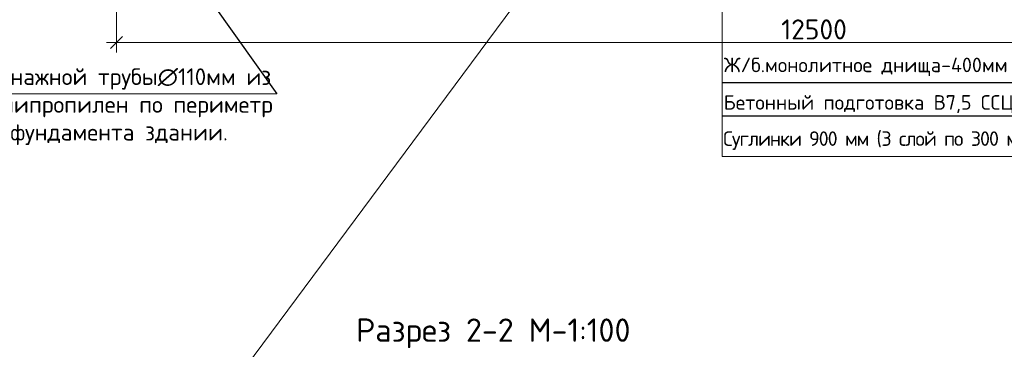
# Model space of a CAD drawing. Header units: millimetres. Extents: x -2765404 to 1548445, y -374876 to 1313256.
# Tile 49 of 77: x 23228 to 37981, y -79309 to -74366. Entities that reach past the tile are written whole.
import ezdxf

# ---------------------------------------------------------------- set-up
doc = ezdxf.new("R2010")
doc.units = ezdxf.units.MM
for name, color, linetype in [('PDF _0', 7, 'Continuous'), ('PDF _PDF _0', 7, 'Continuous'), ('PDF _PDF _2D - Общий_Ном._пера__1_Ном._пера__1_Ном._пера__7_Ном._пера__1', 7, 'Continuous'), ('PDF _PDF _nurik', 7, 'Continuous'), ('PDF _PDF _Текст', 7, 'Continuous'), ('PDF _вынеска', 7, 'Continuous'), ('PDF _Текст', 7, 'Continuous')]:
    doc.layers.add(name, color=color, linetype=linetype)
doc.styles.add('PDF ISOCPEUR', font='isocpeur.ttf')

msp = doc.modelspace()

# ---------------------------------------------------------------- linework, layer by layer
at = {"layer": 'PDF _0', "lineweight": 25}
msp.add_lwpolyline([(24244, -71492), (27079, -75480)], dxfattribs=at)
at = {"layer": 'PDF _PDF _0', "lineweight": 18}
for points in [[(33754, -69840), (33754, -76420), (40107, -76420)], [(24771, -74620), (24591, -74800)]]:
    msp.add_lwpolyline(points, dxfattribs=at)
at = {"layer": 'PDF _PDF _2D - Общий_Ном._пера__1_Ном._пера__1_Ном._пера__7_Ном._пера__1', "lineweight": 18}
for points in [[(24681, -71309), (24681, -74860)], [(24531, -74710), (45729, -74710)]]:
    msp.add_lwpolyline(points, dxfattribs=at)
at = {"layer": 'PDF _PDF _nurik', "lineweight": 0}
msp.add_lwpolyline([(35123, -68322), (35000, -68271), (25373, -81247)], dxfattribs=at)
at = {"layer": 'PDF _PDF _Текст', "lineweight": 25}
for points in [[(40107, -75312), (33754, -75312)], [(40107, -75812), (33754, -75812)]]:
    msp.add_lwpolyline(points, dxfattribs=at)
at = {"layer": 'PDF _вынеска', "lineweight": 9}
msp.add_lwpolyline([(22525, -75480), (27079, -75480)], dxfattribs=at)

# ---------------------------------------------------------------- texts
at = {"layer": 'PDF _Текст', "attachment_point": 7, "style": 'PDF ISOCPEUR'}
for s, insert, char_height in [('12500', (34638, -74662), 300), ('Ж/б.монолитное днища-400мм', (33778, -75213), 218.19), ('Дренажной трубы∅110мм из', (22525, -75414), 250), ('Полипропилен по периметр', (22570, -75830), 250), ('Бетонный подготовка В7,5 ССЦ -50мм', (33778, -75775), 218.19), ('фундамента здании.', (23088, -76246), 250), ('Разрез 2-2 М-1:100', (28267, -79291), 350)]:
    msp.add_mtext(s, dxfattribs=dict(at, insert=insert, char_height=char_height))
at = {"layer": 'PDF _Текст', "insert": (33769, -76318), "char_height": 218.19, "width": 8195.68, "attachment_point": 7, "style": 'PDF ISOCPEUR'}
msp.add_mtext('{\\T0.9;\\C7;Суглинки\\C256; 900 мм (3 слой по 300 мм) }', dxfattribs=at)

doc.saveas('drawing.dxf')
